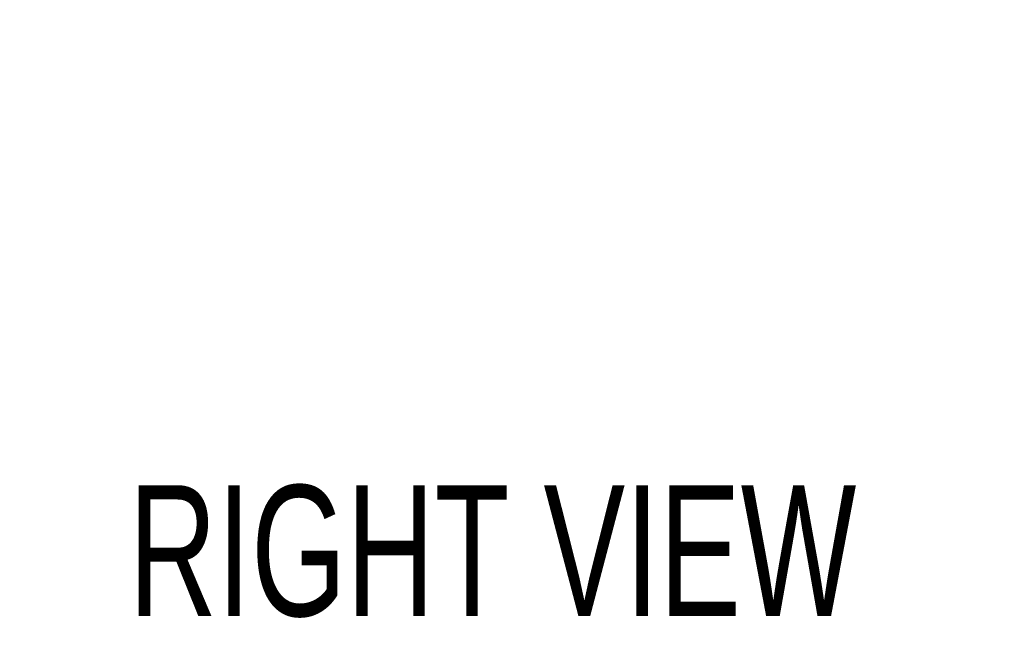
# Model space of a CAD drawing. Header units: inches. Extents: x 0.2 to 10.8, y 0.2 to 8.2.
# Tile 137 of 176: x 6.097 to 6.724, y 2.342 to 2.739. Entities that reach past the tile are written whole.
import ezdxf

# ---------------------------------------------------------------- set-up
doc = ezdxf.new("R2010")
doc.units = ezdxf.units.IN
doc.header["$MEASUREMENT"] = 0
doc.layers.add('DIMENSIONS', color=140, linetype='Continuous')
doc.layers.add('TEXT', color=140, linetype='Continuous')
doc.styles.add('SLDTEXTSTYLE0', font='TXT', dxfattribs={"width": 0.7})
doc.dimstyles.new('SLDDIMSTYLE1', dxfattribs={"dimtxt": 0.084961, "dimasz": 0.13, "dimexe": 0, "dimexo": 0.0625, "dimgap": 0.02124, "dimtad": 0, "dimtih": 1, "dimtoh": 1, "dimlfac": 20, "dimrnd": 1e-09, "dimzin": 12, "dimdsep": 46, "dimtxsty": 'SLDTEXTSTYLE0', "dimsah": 1, "dimcen": 0.09, "dimadec": 0, "dimazin": 3, "dimtfac": 1, "dimtmove": 0, "dimatfit": 0, "dimfxl": 0, "dimfrac": 2, "dimtolj": 1, "dimtzin": 12, "dimarcsym": 0})

# ---------------------------------------------------------------- blocks, each defined once
blk = doc.blocks.new('_D_15')
at = {"layer": 'DIMENSIONS'}
for p, q in [((6.83847, 2.84989), (6.83847, 3.09989)), ((6.79972, 2.84989), (6.96347, 2.84989)), ((6.75766, 2.74684), (6.96347, 2.74684)), ((6.83847, 2.47867), (6.83847, 2.74684)), ((6.88409, 2.47867), (6.83847, 2.47867)), ((7.03728, 2.47867), (7.00875, 2.47867)), ((7.00875, 2.47867), (7.00875, 2.34364)), ((7.28975, 2.47867), (7.31828, 2.47867)), ((7.31828, 2.47867), (7.31828, 2.34364)), ((7.00875, 2.34364), (7.03728, 2.34364)), ((7.31828, 2.34364), (7.28975, 2.34364))]:
    blk.add_line(p, q, dxfattribs=at)
for points in [[(6.83847, 2.84989), (6.85847, 2.97989), (6.81847, 2.97989)], [(6.83847, 2.74684), (6.81847, 2.61684), (6.85847, 2.61684)]]:
    blk.add_solid(points, dxfattribs=at)
at = {"layer": 'DIMENSIONS', "char_height": 0.083333, "attachment_point": 1, "style": 'SLDTEXTSTYLE0'}
for s, insert in [('2.06', (7.03728, 2.60512)), ('52.3', (7.03728, 2.45106))]:
    blk.add_mtext(s, dxfattribs=dict(at, insert=insert))

msp = doc.modelspace()

# ---------------------------------------------------------------- texts
at = {"layer": 'TEXT', "insert": (6.3980621, 2.441778), "char_height": 0.08333333, "attachment_point": 2, "style": 'SLDTEXTSTYLE0'}
msp.add_mtext('RIGHT VIEW', dxfattribs=at)

# ---------------------------------------------------------------- dimensions: what is measured, and where the dimension line sits
at = {"layer": 'DIMENSIONS'}
dim = msp.add_linear_dim(base=(6.8384684, 2.7468393), p1=(6.749721, 2.8498893), p2=(6.7076636, 2.7468393), angle=90, dimstyle='SLDDIMSTYLE1', dxfattribs=at)
dim.commit()
dim.dimension.update_dxf_attribs({"geometry": '_D_15', "text_midpoint": (6.8384684, 2.4786729), "dimtype": 160})

doc.saveas('drawing.dxf')
